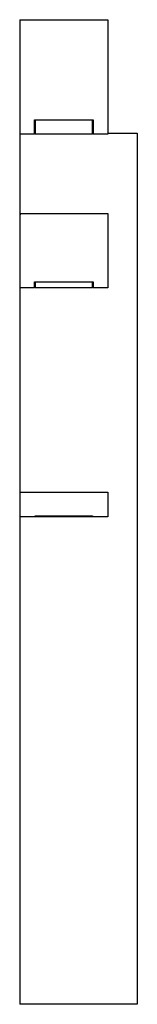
# Model space of a CAD drawing. Header units: millimetres. Extents: x 148 to 401, y 0 to 424.
# Tile 10 of 10: x 381 to 401, y 257 to 424. Entities that reach past the tile are written whole.
import ezdxf

# ---------------------------------------------------------------- set-up
doc = ezdxf.new("R2010")
doc.units = ezdxf.units.MM
doc.header["$MEASUREMENT"] = 0
doc.layers.add('Make2D$visible$lines', color=7, linetype='Continuous', true_color=0x000000)

msp = doc.modelspace()

# ---------------------------------------------------------------- linework, layer by layer
at = {"layer": 'Make2D$visible$lines'}
for points, weights, knots in [([(381.21, 424.16), (381.21, 424.16), (381.21, 424.16), (381.21, 424.06), (381.21, 422.82)], [0.96567657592, 0.981694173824, 1, 0.707106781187, 1], [20.043418, 20.043418, 20.043418, 20.141593, 20.141593, 21.712389, 21.712389, 21.712389]), ([(396.21, 424.16), (396.21, 424.16), (396.21, 424.16), (396.21, 424.06), (396.21, 422.82)], [0.96567657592, 0.981694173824, 1, 0.707106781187, 1], [20.043418, 20.043418, 20.043418, 20.141593, 20.141593, 21.712389, 21.712389, 21.712389]), ([(381.21, 391.19), (381.21, 391.21), (381.21, 390.69), (381.21, 389.69), (381.21, 388.94)], [0.859786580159, 0.823340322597, 1, 0.707106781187, 1], [19.194161, 19.194161, 19.194161, 20.141593, 20.141593, 21.712389, 21.712389, 21.712389]), ([(396.21, 391.19), (396.21, 391.2), (396.21, 390.69), (396.21, 389.69), (396.21, 388.94)], [0.858701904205, 0.82609465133, 1, 0.707106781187, 1], [19.208932, 19.208932, 19.208932, 20.141593, 20.141593, 21.712389, 21.712389, 21.712389]), ([(381.21, 343.76), (381.21, 343.77), (381.21, 342.64), (381.21, 341.39), (381.21, 341.27)], [0.96567657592, 0.725412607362, 1, 0.707106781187, 1], [18.668971, 18.668971, 18.668971, 20.141593, 20.141593, 21.712389, 21.712389, 21.712389]), ([(396.21, 343.76), (396.21, 343.77), (396.21, 342.64), (396.21, 341.39), (396.21, 341.27)], [0.96567657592, 0.725412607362, 1, 0.707106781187, 1], [18.668971, 18.668971, 18.668971, 20.141593, 20.141593, 21.712389, 21.712389, 21.712389])]:
    msp.add_rational_spline(points, weights, degree=2, knots=knots, dxfattribs=at)
for points in [[(381.21, 424.16), (388.71, 424.16), (396.21, 424.16)], [(381.21, 422.82), (381.21, 414.34), (381.21, 405.87)], [(396.21, 422.82), (396.21, 414.34), (396.21, 405.87)], [(383.71, 405.87), (383.71, 406.5), (383.71, 407.14)], [(383.71, 407.14), (388.7, 407.14), (393.7, 407.14)], [(383.81, 407.06), (383.81, 407.1), (383.81, 407.14)], [(393.6, 407.14), (393.6, 407.1), (393.6, 407.06)], [(393.7, 407.14), (393.7, 406.5), (393.7, 405.87)], [(381.21, 405.87), (381.21, 405.29), (381.21, 404.71)], [(393.6, 407.06), (388.7, 407.06), (383.81, 407.06)], [(383.81, 407.04), (383.81, 407.05), (383.81, 407.06)], [(393.6, 407.04), (388.7, 407.04), (383.81, 407.04)], [(383.81, 407.04), (383.81, 406.45), (383.81, 405.87)], [(383.81, 405.87), (383.81, 405.29), (383.81, 404.71)], [(393.6, 407.06), (393.6, 407.05), (393.6, 407.04)], [(393.6, 405.87), (393.6, 406.45), (393.6, 407.04)], [(393.7, 405.87), (393.7, 405.29), (393.7, 404.71)], [(396.21, 405.87), (396.21, 405.29), (396.21, 404.71)], [(381.21, 404.71), (381.21, 397.95), (381.21, 391.19)], [(383.71, 404.71), (382.46, 404.71), (381.21, 404.71)], [(383.71, 404.88), (383.76, 404.88), (383.81, 404.88)], [(393.6, 404.71), (388.7, 404.71), (383.81, 404.71)], [(393.6, 404.88), (393.65, 404.88), (393.7, 404.88)], [(396.21, 404.71), (394.95, 404.71), (393.7, 404.71)], [(396.21, 404.88), (398.71, 404.88), (401.21, 404.88)], [(381.21, 391.19), (388.71, 391.19), (396.21, 391.19)], [(381.31, 391.09), (381.35, 391.09), (381.4, 391.09)], [(381.21, 388.94), (381.21, 383.86), (381.21, 378.79)], [(396.21, 388.94), (396.21, 383.86), (396.21, 378.79)], [(381.21, 378.79), (381.21, 378.66), (381.21, 378.54)], [(383.71, 378.79), (383.71, 379.17), (383.71, 379.55)], [(383.71, 379.55), (388.7, 379.55), (393.7, 379.55)], [(383.71, 378.54), (383.71, 378.66), (383.71, 378.79)], [(383.81, 379.49), (383.81, 379.52), (383.81, 379.55)], [(393.6, 379.49), (388.7, 379.49), (383.81, 379.49)], [(383.81, 379.49), (383.81, 379.14), (383.81, 378.79)], [(383.81, 378.79), (383.81, 378.66), (383.81, 378.54)], [(393.6, 379.55), (393.6, 379.52), (393.6, 379.49)], [(393.6, 378.79), (393.6, 379.14), (393.6, 379.49)], [(393.6, 378.54), (393.6, 378.66), (393.6, 378.79)], [(393.7, 379.55), (393.7, 379.17), (393.7, 378.79)], [(393.7, 378.79), (393.7, 378.66), (393.7, 378.54)], [(396.21, 378.79), (396.21, 378.66), (396.21, 378.54)], [(381.21, 378.54), (381.21, 361.15), (381.21, 343.76)], [(383.71, 378.54), (382.46, 378.54), (381.21, 378.54)], [(393.6, 378.54), (388.7, 378.54), (383.81, 378.54)], [(396.21, 378.54), (394.95, 378.54), (393.7, 378.54)], [(381.21, 343.76), (388.71, 343.76), (396.21, 343.76)], [(381.21, 341.27), (381.21, 340.41), (381.21, 339.55)], [(396.21, 341.27), (396.21, 340.41), (396.21, 339.55)], [(381.21, 339.55), (381.21, 298.09), (381.21, 256.63)], [(381.21, 339.55), (381.21, 339.55), (381.21, 339.55)], [(383.71, 339.55), (382.46, 339.55), (381.21, 339.55)], [(383.71, 339.55), (383.71, 339.62), (383.71, 339.68)], [(383.71, 339.68), (388.7, 339.68), (393.7, 339.68)], [(383.81, 339.67), (383.81, 339.68), (383.81, 339.68)], [(393.6, 339.67), (388.7, 339.67), (383.81, 339.67)], [(383.81, 339.67), (383.81, 339.61), (383.81, 339.55)], [(383.81, 339.55), (383.81, 339.55), (383.81, 339.55)], [(393.6, 339.55), (388.7, 339.55), (383.81, 339.55)], [(393.6, 339.68), (393.6, 339.68), (393.6, 339.67)], [(393.6, 339.55), (393.6, 339.61), (393.6, 339.67)], [(393.7, 339.68), (393.7, 339.62), (393.7, 339.55)], [(393.7, 339.55), (393.7, 339.55), (393.7, 339.55)], [(396.21, 339.55), (394.95, 339.55), (393.7, 339.55)], [(396.21, 339.55), (396.21, 339.55), (396.21, 339.55)], [(401.21, 256.63), (391.21, 256.63), (381.21, 256.63)]]:
    msp.add_open_spline(points, degree=2, dxfattribs=at)
for points, weights in [([(383.71, 404.71), (383.71, 404.67), (383.71, 405.87)], [0.982266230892, 0.716259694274, 1]), ([(393.6, 404.71), (393.6, 404.67), (393.6, 405.87)], [0.982266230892, 0.716259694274, 1]), ([(383.71, 339.55), (383.71, 339.54), (383.71, 339.55)], [0.950231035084, 0.972541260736, 1]), ([(393.6, 339.55), (393.6, 339.54), (393.6, 339.55)], [0.950231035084, 0.972541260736, 1])]:
    msp.add_rational_spline(points, weights, degree=2, dxfattribs=at)
msp.add_open_spline([(401.21, 404.88), (401.21, 404.88), (401.21, 404.87), (401.21, 404.84), (401.21, 404.81), (401.21, 404.77), (401.21, 404.71), (401.21, 404.66), (401.21, 404.58), (401.21, 404.49), (401.21, 404.4), (401.21, 404.3), (401.21, 404.18), (401.21, 404.05), (401.21, 403.92), (401.21, 403.77), (401.21, 403.61), (401.21, 403.44), (401.21, 403.26), (401.21, 403.08), (401.21, 402.89), (401.21, 402.68), (401.21, 402.27), (401.21, 401.81), (401.21, 401.31), (401.21, 401.06), (401.21, 400.8), (401.21, 400.53), (401.21, 400.27), (401.21, 399.99), (401.21, 399.7), (401.21, 399.14), (401.21, 398.53), (401.21, 397.86), (401.21, 397.2), (401.21, 396.49), (401.21, 395.72), (401.21, 395.34), (401.21, 394.94), (401.21, 394.53), (401.21, 394.11), (401.21, 393.69), (401.21, 393.25), (401.21, 392.38), (401.21, 391.47), (401.21, 390.52), (401.21, 389.63), (401.21, 388.7), (401.21, 387.73), (401.21, 387.29), (401.21, 386.83), (401.21, 386.37), (401.21, 385.94), (401.21, 385.49), (401.21, 385.04), (401.21, 384.59), (401.21, 384.14), (401.21, 383.68), (401.21, 383.22), (401.21, 382.74), (401.21, 382.26), (401.21, 381.76), (401.21, 381.25), (401.21, 380.73), (401.21, 380.18), (401.21, 379.61), (401.21, 379.04), (401.21, 378.42), (401.21, 377.79), (401.21, 377.16), (401.21, 376.46), (401.21, 375.76), (401.21, 375.05), (401.21, 374.3), (401.21, 373.53), (401.21, 372.76), (401.21, 371.95), (401.21, 371.14), (401.21, 370.31), (401.21, 369.46), (401.21, 368.6), (401.21, 367.74), (401.21, 366.85), (401.21, 365.96), (401.21, 365.06), (401.21, 364.61), (401.21, 364.16), (401.21, 363.7), (401.21, 363.24), (401.21, 362.79), (401.21, 362.33), (401.21, 361.41), (401.21, 360.49), (401.21, 359.56), (401.21, 357.76), (401.21, 355.94), (401.21, 354.1), (401.21, 352.42), (401.21, 350.73), (401.21, 349.02), (401.21, 348.26), (401.21, 347.49), (401.21, 346.73), (401.21, 346.02), (401.21, 345.31), (401.21, 344.6), (401.21, 343.93), (401.21, 343.26), (401.21, 342.59), (401.21, 341.95), (401.21, 341.31), (401.21, 340.67), (401.21, 340.04), (401.21, 339.41), (401.21, 338.78), (401.21, 338.15), (401.21, 337.51), (401.21, 336.88), (401.21, 336.22), (401.21, 335.57), (401.21, 334.91), (401.21, 334.23), (401.21, 333.54), (401.21, 332.85), (401.21, 331.36), (401.21, 329.86), (401.21, 328.37), (401.21, 326.66), (401.21, 324.95), (401.21, 323.24), (401.21, 322.29), (401.21, 321.34), (401.21, 320.39), (401.21, 319.38), (401.21, 318.36), (401.21, 317.35), (401.21, 315.18), (401.21, 313.02), (401.21, 310.88), (401.21, 308.62), (401.21, 306.38), (401.21, 304.17), (401.21, 303.05), (401.21, 301.93), (401.21, 300.83), (401.21, 299.73), (401.21, 298.63), (401.21, 297.55), (401.21, 295.4), (401.21, 293.29), (401.21, 291.24), (401.21, 290.23), (401.21, 289.24), (401.21, 288.26), (401.21, 287.29), (401.21, 286.34), (401.21, 285.41), (401.21, 284.5), (401.21, 283.6), (401.21, 282.73), (401.21, 281.87), (401.21, 281.03), (401.21, 280.21), (401.21, 278.63), (401.21, 277.11), (401.21, 275.66), (401.21, 274.29), (401.21, 272.98), (401.21, 271.72), (401.21, 271.12), (401.21, 270.54), (401.21, 269.96), (401.21, 269.41), (401.21, 268.87), (401.21, 268.34), (401.21, 267.82), (401.21, 267.32), (401.21, 266.83), (401.21, 266.35), (401.21, 265.88), (401.21, 265.43), (401.21, 264.98), (401.21, 264.55), (401.21, 264.13), (401.21, 263.7), (401.21, 263.3), (401.21, 262.91), (401.21, 262.5), (401.21, 262.12), (401.21, 261.75), (401.21, 261.38), (401.21, 261.02), (401.21, 260.68), (401.21, 259.98), (401.21, 259.36), (401.21, 258.83), (401.21, 258.28), (401.21, 257.83), (401.21, 257.48), (401.21, 257.29), (401.21, 257.12), (401.21, 257), (401.21, 256.88), (401.21, 256.79), (401.21, 256.73), (401.21, 256.67), (401.21, 256.64), (401.21, 256.63)], degree=3, knots=[-1874.016136, -1874.016136, -1874.016136, -1874.016136, -1871.801542, -1871.801542, -1871.801542, -1869.556616, -1869.556616, -1869.556616, -1867.252216, -1867.252216, -1867.252216, -1864.859422, -1864.859422, -1864.859422, -1862.366545, -1862.366545, -1862.366545, -1859.798958, -1859.798958, -1859.798958, -1857.187239, -1857.187239, -1857.187239, -1851.954715, -1851.954715, -1851.954715, -1849.395473, -1849.395473, -1849.395473, -1846.900238, -1846.900238, -1846.900238, -1842.048956, -1842.048956, -1842.048956, -1837.275674, -1837.275674, -1837.275674, -1834.877061, -1834.877061, -1834.877061, -1832.463945, -1832.463945, -1832.463945, -1827.692678, -1827.692678, -1827.692678, -1823.176359, -1823.176359, -1823.176359, -1821.082827, -1821.082827, -1821.082827, -1819.100807, -1819.100807, -1819.100807, -1817.173722, -1817.173722, -1817.173722, -1815.240261, -1815.240261, -1815.240261, -1813.238392, -1813.238392, -1813.238392, -1811.106038, -1811.106038, -1811.106038, -1808.782575, -1808.782575, -1808.782575, -1806.249204, -1806.249204, -1806.249204, -1803.544076, -1803.544076, -1803.544076, -1800.708859, -1800.708859, -1800.708859, -1797.784253, -1797.784253, -1797.784253, -1794.809648, -1794.809648, -1794.809648, -1793.315431, -1793.315431, -1793.315431, -1791.822874, -1791.822874, -1791.822874, -1788.859478, -1788.859478, -1788.859478, -1783.12976, -1783.12976, -1783.12976, -1777.888422, -1777.888422, -1777.888422, -1775.538251, -1775.538251, -1775.538251, -1773.373368, -1773.373368, -1773.373368, -1771.346655, -1771.346655, -1771.346655, -1769.409017, -1769.409017, -1769.409017, -1767.511261, -1767.511261, -1767.511261, -1765.604419, -1765.604419, -1765.604419, -1763.640377, -1763.640377, -1763.640377, -1761.582713, -1761.582713, -1761.582713, -1757.090674, -1757.090674, -1757.090674, -1751.935582, -1751.935582, -1751.935582, -1749.050056, -1749.050056, -1749.050056, -1745.961933, -1745.961933, -1745.961933, -1739.327495, -1739.327495, -1739.327495, -1732.323965, -1732.323965, -1732.323965, -1728.767907, -1728.767907, -1728.767907, -1725.208704, -1725.208704, -1725.208704, -1718.139492, -1718.139492, -1718.139492, -1714.657211, -1714.657211, -1714.657211, -1711.226922, -1711.226922, -1711.226922, -1707.859959, -1707.859959, -1707.859959, -1704.562595, -1704.562595, -1704.562595, -1698.192818, -1698.192818, -1698.192818, -1692.174098, -1692.174098, -1692.174098, -1689.319845, -1689.319845, -1689.319845, -1686.552892, -1686.552892, -1686.552892, -1683.839986, -1683.839986, -1683.839986, -1681.146908, -1681.146908, -1681.146908, -1678.43878, -1678.43878, -1678.43878, -1675.680391, -1675.680391, -1675.680391, -1672.84029, -1672.84029, -1672.84029, -1669.919024, -1669.919024, -1669.919024, -1663.89741, -1663.89741, -1663.89741, -1657.736013, -1657.736013, -1657.736013, -1654.33464, -1654.33464, -1654.33464, -1651.135097, -1651.135097, -1651.135097, -1647.761009, -1647.761009, -1647.761009, -1647.761009], dxfattribs=at)

doc.saveas('drawing.dxf')
